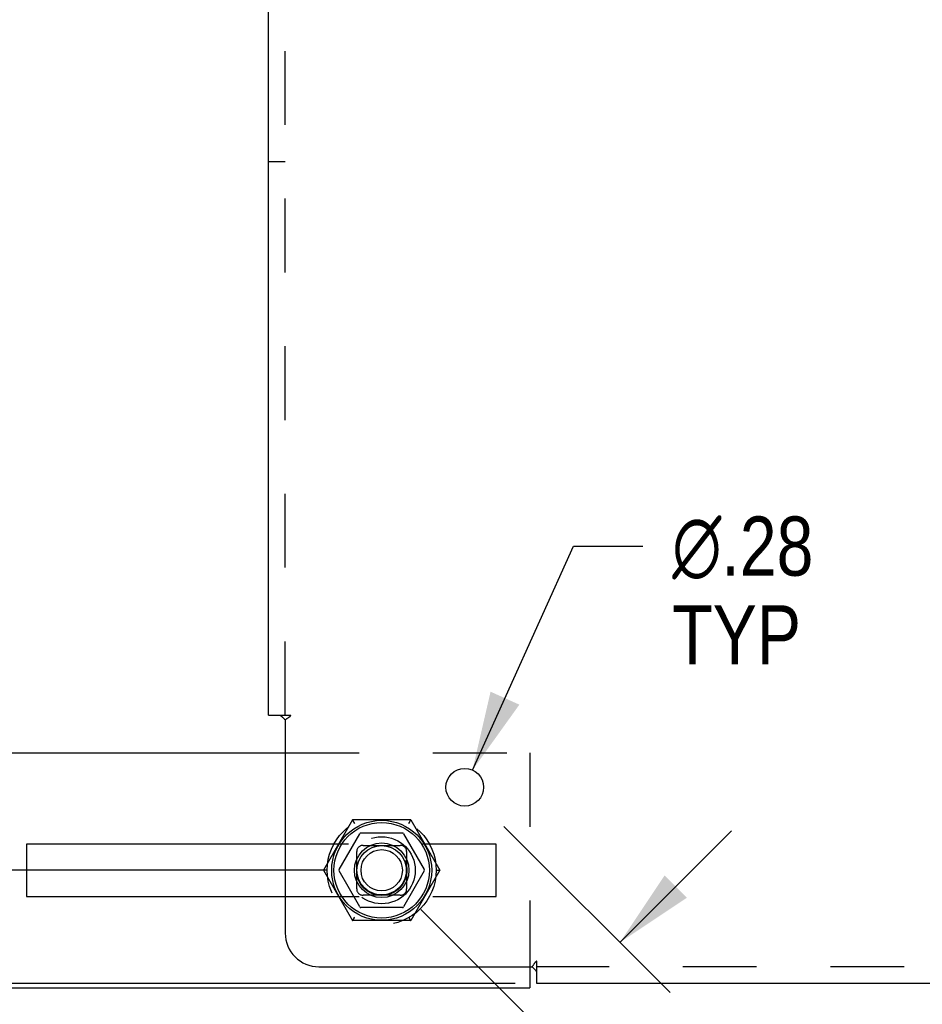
# Model space of a CAD drawing. Header units: inches. Extents: x 0 to 100, y 0 to 65.
# Tile 13 of 121: x 17.12 to 23.85, y 5.05 to 12.39. Entities that reach past the tile are written whole.
import ezdxf

# ---------------------------------------------------------------- set-up
doc = ezdxf.new("R2010")
doc.units = ezdxf.units.IN
doc.header["$LTSCALE"] = 5.5
doc.header["$MEASUREMENT"] = 0
doc.linetypes.add('HIDDEN', pattern=[0.2, 0.1, -0.1])
doc.layers.get('0').update_dxf_attribs({"linetype": 'CONTINUOUS'})
doc.layers.add('DEFAULT_2', color=8, linetype='HIDDEN')
doc.layers.add('DIMENSIONS', color=7, linetype='CONTINUOUS')
doc.styles.get("Standard").update_dxf_attribs({"font": 'arial.ttf'})
doc.styles.add('TEXTSTYLE_1', font='gdt', dxfattribs={"width": 0.8})
doc.dimstyles.new('DIMSTYLE_1', dxfattribs={"dimtxt": 0.441176, "dimasz": 0.588235, "dimexe": 0.09, "dimexo": 0.07, "dimgap": 0.0375, "dimtad": 0, "dimtih": 1, "dimtoh": 1, "dimzin": 4, "dimdsep": 46, "dimtxsty": 'Standard', "dimblk": '_FILLED', "dimblk1": '_FILLED', "dimblk2": '_FILLED', "dimcen": 0.09, "dimadec": 3, "dimazin": 1, "dimtfac": 1, "dimtdec": 3, "dimtofl": 0, "dimtmove": 0, "dimatfit": 3, "dimldrblk": '_FILLED', "dimfxl": 0, "dimtolj": 1, "dimtzin": 4, "dimarcsym": 0})
doc.dimstyles.new('DIMSTYLE_2', dxfattribs={"dimtxt": 0.441176, "dimasz": 0.588235, "dimexe": 0.09, "dimexo": 0.07, "dimgap": 0.09, "dimtad": 0, "dimtih": 1, "dimtoh": 1, "dimzin": 4, "dimdsep": 46, "dimtxsty": 'Standard', "dimblk": '_FILLED', "dimblk1": '_FILLED', "dimblk2": '_FILLED', "dimcen": 0.09, "dimadec": 3, "dimazin": 1, "dimtfac": 1, "dimtdec": 3, "dimtofl": 0, "dimtmove": 0, "dimatfit": 1, "dimldrblk": '_FILLED', "dimfxl": 0, "dimtolj": 1, "dimtzin": 4, "dimarcsym": 0})

# ---------------------------------------------------------------- blocks, each defined once
blk = doc.blocks.new('_FILLED')
at = {"color": 0, "linetype": 'ByBlock'}
blk.add_solid([(0, 0), (-1, 0.2), (-1, -0.2)], dxfattribs=at)
blk = doc.blocks.new('*D1')
at = {"layer": 'DIMENSIONS', "color": 2, "linetype": 'Continuous'}
for p, q in [((20.8126, 47.3916), (11.9453, 47.3916)), ((12.4747, 47.3916), (12.4747, 26.739)), ((12.4747, 5.2041), (12.4747, 25.8566)), ((20.8126, 5.2041), (11.9453, 5.2041))]:
    blk.add_line(p, q, dxfattribs=at)
at = {"layer": 'DIMENSIONS', "color": 2, "linetype": 'Continuous', "xscale": 0.5882352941, "yscale": 0.5882352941, "zscale": 0.5882352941}
for p, rotation in [((12.4747, 47.3916), 90), ((12.4747, 5.2041), 270)]:
    blk.add_blockref('_FILLED', p, dxfattribs=dict(at, rotation=rotation))
at = {"layer": 'DIMENSIONS', "color": 2, "linetype": 'Continuous', "insert": (12.4747, 26.5184), "char_height": 0.44118, "width": 1.541658, "attachment_point": 2, "line_spacing_factor": 0.9}
blk.add_mtext('42.19', dxfattribs=at)
blk = doc.blocks.new('*D7')
at = {"layer": 'DIMENSIONS', "color": 2, "linetype": 'Continuous'}
for p, q in [((20.4947, 6.7946), (21.2484, 8.4643)), ((21.2484, 8.4643), (21.7631, 8.4643))]:
    blk.add_line(p, q, dxfattribs=at)
at = {"layer": 'DIMENSIONS', "color": 2, "linetype": 'Continuous', "xscale": 0.5882352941, "yscale": 0.5882352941, "zscale": 0.5882352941, "rotation": 245.7051173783}
blk.add_blockref('_FILLED', (20.4947, 6.7946), dxfattribs=at)
at = {"layer": 'DIMENSIONS', "color": 2, "linetype": 'Continuous', "insert": (21.9837, 8.6849), "char_height": 0.441176, "width": 1.444347, "attachment_point": 1, "line_spacing_factor": 0.9, "style": 'TEXTSTYLE_1'}
blk.add_mtext('{\\fgdt;n}\\fArial;.28\\PTYP', dxfattribs=at)
blk = doc.blocks.new('*D8')
at = {"layer": 'DIMENSIONS', "color": 2, "linetype": 'Continuous'}
for p, q in [((20.728, 6.3754), (21.9676, 5.1358)), ((21.5932, 5.5102), (22.4251, 6.342)), ((20.1093, 5.7566), (21.3488, 4.5171)), ((20.9745, 4.8914), (20.1714, 4.0883)), ((20.1714, 4.0883), (19.6567, 4.0883))]:
    blk.add_line(p, q, dxfattribs=at)
at = {"layer": 'DIMENSIONS', "color": 2, "linetype": 'Continuous', "xscale": 0.5882352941, "yscale": 0.5882352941, "zscale": 0.5882352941}
for p, rotation in [((21.5932, 5.5102), 225), ((20.9745, 4.8914), 45)]:
    blk.add_blockref('_FILLED', p, dxfattribs=dict(at, rotation=rotation))
at = {"layer": 'DIMENSIONS', "color": 2, "linetype": 'Continuous', "insert": (19.4361, 4.3089), "char_height": 0.44118, "width": 1.195605, "attachment_point": 3, "line_spacing_factor": 0.9}
blk.add_mtext('.88\\PTYP', dxfattribs=at)
blk = doc.blocks.new('*D12')
at = {"layer": 'DIMENSIONS', "color": 2, "linetype": 'Continuous'}
for p, q in [((19.4064, 46.5478), (13.8542, 46.5478)), ((14.3836, 46.5478), (14.3836, 25.4214)), ((14.3836, 6.0478), (14.3836, 24.539)), ((19.4064, 6.0478), (13.8542, 6.0478))]:
    blk.add_line(p, q, dxfattribs=at)
at = {"layer": 'DIMENSIONS', "color": 2, "linetype": 'Continuous', "xscale": 0.5882352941, "yscale": 0.5882352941, "zscale": 0.5882352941}
for p, rotation in [((14.3836, 46.5478), 90), ((14.3836, 6.0478), 270)]:
    blk.add_blockref('_FILLED', p, dxfattribs=dict(at, rotation=rotation))
at = {"layer": 'DIMENSIONS', "color": 2, "linetype": 'Continuous', "insert": (14.3836, 25.2008), "char_height": 0.44118, "width": 1.541658, "attachment_point": 2, "line_spacing_factor": 0.9}
blk.add_mtext('40.50', dxfattribs=at)

msp = doc.modelspace()

# ---------------------------------------------------------------- linework, layer by layer
at = {"color": 3, "linetype": 'Continuous'}
for p, q in [((18.9744, 7.2041), (18.9744, 45.3916)), ((18.9744, 7.2041), (19.0608, 7.2041)), ((19.0807, 7.187), (19.0871, 7.1805)), ((19.0994, 7.1687), (19.0994, 5.5791)), ((16.7341, 6.9228), (19.0994, 6.9228)), ((17.1721, 6.2428), (17.1721, 5.8528)), ((19.0994, 6.2428), (17.1721, 6.2428)), ((17.1721, 5.8528), (19.0994, 5.8528)), ((19.3494, 5.3291), (20.939, 5.3291)), ((20.9221, 5.3291), (20.9221, 5.1728)), ((20.9744, 5.2041), (20.9744, 5.2905)), ((16.7341, 5.1728), (20.9221, 5.1728)), ((69.9119, 5.2041), (20.9744, 5.2041))]:
    msp.add_line(p, q, dxfattribs=at)
at = {"color": 7, "linetype": 'Continuous'}
for p, q in [((19.5006, 6.0528), (19.655, 6.3203)), ((19.9726, 6.3253), (19.6637, 6.3253)), ((19.9812, 6.3203), (20.1357, 6.0528)), ((19.655, 5.7753), (19.5006, 6.0428)), ((20.1357, 6.0428), (19.9812, 5.7753)), ((19.9726, 5.7703), (19.6637, 5.7703))]:
    msp.add_line(p, q, dxfattribs=at)
at = {"color": 3, "linetype": 'Continuous'}
for points in [[(19.0608, 7.2041), (19.063, 7.2025), (19.0651, 7.2009), (19.0671, 7.1993), (19.0691, 7.1978), (19.0709, 7.1962), (19.0727, 7.1946), (19.0744, 7.1931), (19.076, 7.1916), (19.0776, 7.1901), (19.0792, 7.1886), (19.0807, 7.187)], [(19.0871, 7.1805), (19.089, 7.1786), (19.0909, 7.1767), (19.0928, 7.1749), (19.0946, 7.1732), (19.0963, 7.1716), (19.0979, 7.17), (19.0994, 7.1687)], [(20.9527, 5.315), (20.9508, 5.3168), (20.9489, 5.3187), (20.9471, 5.3206), (20.9453, 5.3224), (20.9435, 5.3242), (20.9419, 5.326), (20.9404, 5.3276), (20.939, 5.3291)], [(20.9744, 5.2905), (20.9728, 5.2927), (20.9712, 5.2948), (20.9697, 5.2968), (20.9681, 5.2988), (20.9665, 5.3006), (20.965, 5.3024), (20.9634, 5.3041), (20.9619, 5.3057), (20.9604, 5.3073), (20.9589, 5.3088), (20.9574, 5.3104), (20.9527, 5.315)]]:
    msp.add_lwpolyline(points, dxfattribs=at)
msp.add_circle((20.4368, 6.6665), 0.1405, dxfattribs=at)
at = {"color": 7, "linetype": 'Continuous'}
for radius in [0.3725, 0.3558, 0.2035, 0.184, 0.154]:
    msp.add_circle((19.8181, 6.0478), radius, dxfattribs=at)
for centre, start, end in [((19.6637, 6.3153), 90, 150), ((19.9726, 6.3153), 30.01085, 89.98765), ((19.5092, 6.0478), 150, 210), ((20.127, 6.0478), 330.01171, 29.98732), ((19.6637, 5.7803), 210, 270), ((19.9726, 5.7803), 270, 330)]:
    msp.add_arc(centre, 0.01, start, end, dxfattribs=at)
at = {"color": 3, "linetype": 'Continuous'}
msp.add_arc((19.3494, 5.5791), 0.25, 180, 270, dxfattribs=at)
at = {"layer": 'DEFAULT_2', "color": 8, "linetype": 'HIDDEN'}
for p, q in [((19.0994, 7.2041), (19.0994, 45.3916)), ((19.0994, 11.3291), (18.9744, 11.3291)), ((19.0608, 7.2041), (19.1402, 7.2041)), ((19.0994, 6.9228), (20.9221, 6.9228)), ((20.9221, 6.9228), (20.9221, 5.3291)), ((19.6016, 6.4228), (19.3851, 6.0478)), ((20.0346, 6.4228), (19.6016, 6.4228)), ((19.6126, 6.4038), (19.6022, 6.4218)), ((19.6093, 6.4096), (19.6126, 6.4038)), ((20.034, 6.4218), (20.0237, 6.4038)), ((20.0254, 6.4067), (20.027, 6.4096)), ((20.0285, 6.4123), (20.03, 6.4148)), ((20.0346, 6.4228), (20.2511, 6.0478)), ((20.6721, 6.2428), (19.0994, 6.2428)), ((20.6721, 5.8528), (20.6721, 6.2428)), ((19.6321, 5.9088), (19.6321, 6.1868)), ((19.6791, 6.2338), (19.9571, 6.2338)), ((20.0041, 6.1868), (20.0041, 5.9088)), ((19.3851, 6.0478), (19.6016, 5.6728)), ((19.3973, 6.0478), (19.3863, 6.0478)), ((19.4071, 6.0478), (19.3973, 6.0478)), ((20.2511, 6.0478), (20.0346, 5.6728)), ((20.2359, 6.0478), (20.2419, 6.0478)), ((20.2419, 6.0478), (20.2445, 6.0478)), ((19.0994, 5.8528), (20.6721, 5.8528)), ((19.9571, 5.8618), (19.6791, 5.8618)), ((20.0346, 5.6728), (19.6016, 5.6728)), ((19.6022, 5.6738), (19.6126, 5.6918)), ((19.6077, 5.6833), (19.6063, 5.6808)), ((19.6109, 5.6889), (19.6093, 5.686)), ((20.0237, 5.6918), (20.034, 5.6738)), ((20.027, 5.686), (20.0237, 5.6918)), ((20.03, 5.6808), (20.0285, 5.6833)), ((20.9744, 5.2905), (20.9744, 5.3699)), ((69.9119, 5.3291), (20.9744, 5.3291))]:
    msp.add_line(p, q, dxfattribs=at)
for points in [[(19.1402, 7.2041), (19.1396, 7.2023), (19.1388, 7.2006), (19.138, 7.1989), (19.137, 7.1973), (19.136, 7.1958), (19.1348, 7.1943), (19.1334, 7.1927), (19.132, 7.1912), (19.1304, 7.1897), (19.1287, 7.1883), (19.1269, 7.187), (19.125, 7.1857), (19.123, 7.1843), (19.1209, 7.183), (19.1187, 7.1816)], [(19.1187, 7.1816), (19.1141, 7.1789), (19.1117, 7.1774), (19.1093, 7.176), (19.107, 7.1745), (19.1049, 7.173), (19.1029, 7.1715), (19.101, 7.1701), (19.0994, 7.1687)], [(19.6016, 6.4228), (19.6018, 6.4225), (19.6022, 6.4218)], [(19.6022, 6.4218), (19.6018, 6.4225), (19.6016, 6.4228)], [(19.6161, 6.3978), (19.6143, 6.4008), (19.6126, 6.4038)], [(19.6126, 6.4038), (19.6143, 6.4008), (19.6161, 6.3978)], [(20.0254, 6.4067), (20.0237, 6.4038), (20.0219, 6.4008), (20.0202, 6.3978)], [(20.0202, 6.3978), (20.0219, 6.4008), (20.0237, 6.4038)], [(20.034, 6.4218), (20.0345, 6.4225), (20.0346, 6.4228)], [(20.0346, 6.4228), (20.0345, 6.4225), (20.034, 6.4218)], [(19.3863, 6.0478), (19.3854, 6.0478), (19.3851, 6.0478)], [(19.414, 6.0478), (19.4105, 6.0478), (19.4071, 6.0478)], [(20.2223, 6.0478), (20.2257, 6.0478), (20.2292, 6.0478), (20.2359, 6.0478)], [(20.2445, 6.0478), (20.25, 6.0478), (20.2508, 6.0478), (20.2511, 6.0478)], [(19.6022, 5.6738), (19.6018, 5.6731), (19.6016, 5.6728)], [(19.6016, 5.6728), (19.6018, 5.6731), (19.6022, 5.6738)], [(19.6109, 5.6889), (19.6126, 5.6918), (19.6143, 5.6948), (19.6161, 5.6978)], [(19.6161, 5.6978), (19.6143, 5.6948), (19.6126, 5.6918)], [(20.0202, 5.6978), (20.0219, 5.6948), (20.0237, 5.6918)], [(20.0237, 5.6918), (20.0219, 5.6948), (20.0202, 5.6978)], [(20.0346, 5.6728), (20.0345, 5.6731), (20.034, 5.6738)], [(20.034, 5.6738), (20.0345, 5.6731), (20.0346, 5.6728)], [(20.9744, 5.3699), (20.9726, 5.3693), (20.9709, 5.3685), (20.9693, 5.3677), (20.9677, 5.3667), (20.9661, 5.3657), (20.9646, 5.3645), (20.963, 5.3631), (20.9615, 5.3616), (20.9601, 5.36), (20.9587, 5.3583), (20.9573, 5.3566), (20.956, 5.3547), (20.9546, 5.3527), (20.9533, 5.3505), (20.952, 5.3484), (20.9492, 5.3438)], [(20.9492, 5.3438), (20.9477, 5.3414), (20.9463, 5.339), (20.9448, 5.3367), (20.9433, 5.3346), (20.9419, 5.3326), (20.9404, 5.3307), (20.939, 5.3291)]]:
    msp.add_lwpolyline(points, dxfattribs=at)
for radius in [0.4062, 0.25, 0.1875, 0.1835]:
    msp.add_circle((19.8181, 6.0478), radius, dxfattribs=at)
for centre, start, end in [((19.6791, 6.1868), 90, 180), ((19.9571, 6.1868), 0, 90), ((19.6791, 5.9088), 180, 270), ((19.9571, 5.9088), 270, 360)]:
    msp.add_arc(centre, 0.047, start, end, dxfattribs=at)

# ---------------------------------------------------------------- dimensions: what is measured, and where the dimension line sits
at = {"layer": 'DIMENSIONS', "color": 2, "linetype": 'Continuous'}
for base, p1, p2, picture, middle in [((12.4747, 5.2041), (20.8826, 47.3916), (20.8826, 5.2041), '*D1', (12.4631, 26.2953)), ((14.3836, 6.0478), (19.4764, 46.5478), (19.4764, 6.0478), '*D12', (14.372, 24.9777))]:
    dim = msp.add_linear_dim(base=base, p1=p1, p2=p2, angle=270, dimstyle='DIMSTYLE_1', dxfattribs=at)
    dim.commit()
    dim.dimension.update_dxf_attribs({"geometry": picture, "text_midpoint": middle, "dimtype": 160})
dim = msp.add_diameter_dim_2p(p1=(20.4947, 6.7946), p2=(20.379, 6.5385), text='%%c<>\\PTYP', dimstyle='DIMSTYLE_2', override={"dimpost": '<>'}, dxfattribs=at)
dim.commit()
dim.dimension.update_dxf_attribs({"geometry": '*D7', "text_midpoint": (22.7059, 8.1334), "dimtype": 163})
dim = msp.add_linear_dim(base=(21.5932, 5.5102), p1=(20.0598, 5.8061), p2=(20.6785, 6.4249), angle=45, text='<>\\PTYP', dimstyle='DIMSTYLE_1', dxfattribs=at)
dim.commit()
dim.dimension.update_dxf_attribs({"geometry": '*D8', "text_midpoint": (18.8383, 3.7574), "dimtype": 160})

doc.saveas('drawing.dxf')
